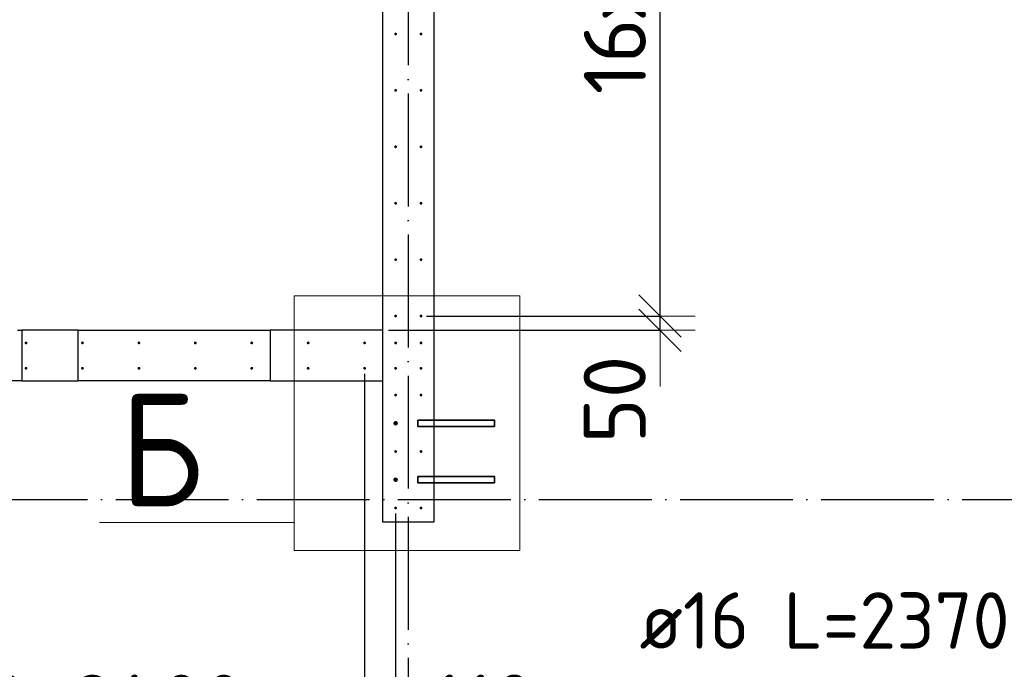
# Model space of a CAD drawing. Header units: millimetres. Extents: x 123094 to 184385, y 26948 to 48500.
# Tile 37 of 108: x 138363 to 141852, y 37798 to 40101. Entities that reach past the tile are written whole.
import ezdxf

# ---------------------------------------------------------------- set-up
doc = ezdxf.new("R2010")
doc.units = ezdxf.units.MM
doc.header["$PDMODE"] = 65
doc.linetypes.add('______11', pattern=[500, 400, -50, 0, -50])
doc.linetypes.add('______5', pattern=[1100, 800, -100, 100, -100])
for name, color, linetype, lineweight in [('Standard', 7, 'Continuous', 25), ('Арм.стержн. Выпуски', 180, 'Continuous', 35), ('Размерная линия_ общее', 7, 'Continuous', 13), ('Стена_ общее', 7, 'Continuous', 35)]:
    doc.layers.add(name, color=color, linetype=linetype, lineweight=lineweight)
doc.layers.add('Осевая линия_ общее', color=7, linetype='______5', lineweight=13, true_color=0xa0a0a0)
doc.styles.add('ISOCPEUR', font='ISOCPEUR')
doc.dimstyles.new('DIMSTYLE_3', dxfattribs={"dimtxt": 220, "dimasz": 250, "dimexe": 0, "dimexo": 0, "dimgap": 110, "dimtad": 2, "dimdec": 0, "dimrnd": 5, "dimzin": 12, "dimdsep": 46, "dimtxsty": 'ISOCPEUR', "dimblk1": 'ALL_ML_STRICH', "dimblk2": 'ALL_ML_STRICH', "dimsah": 1, "dimcen": 0, "dimclrd": 7, "dimclre": 256, "dimclrt": 7, "dimadec": 0, "dimazin": 0, "dimtfac": 1, "dimtdec": 0, "dimtix": 1, "dimtmove": 2, "dimatfit": 3, "dimfxl": 0, "dimtzin": 0, "dimlwd": 0, "dimlwe": -3, "dimarcsym": 0})
doc.dimstyles.new('DIMSTYLE_5', dxfattribs={"dimtxt": 220, "dimasz": 250, "dimexe": 0, "dimexo": 0, "dimgap": 110, "dimtad": 2, "dimdec": 0, "dimrnd": 5, "dimzin": 12, "dimdsep": 46, "dimtxsty": 'ISOCPEUR', "dimblk1": 'ALL_ML_STRICH', "dimblk2": 'ALL_ML_STRICH', "dimsah": 1, "dimcen": 0, "dimclrd": 7, "dimclre": 256, "dimclrt": 7, "dimadec": 0, "dimazin": 0, "dimtfac": 1, "dimtdec": 0, "dimtix": 1, "dimtmove": 2, "dimatfit": 3, "dimfxl": 0, "dimtvp": 1.2, "dimtzin": 0, "dimlwd": 0, "dimlwe": -3, "dimarcsym": 0})

# ---------------------------------------------------------------- blocks, each defined once
blk = doc.blocks.new('ALL_ML_STRICH')
at = {"color": 0, "linetype": 'ByBlock', "lineweight": -2}
for p, q in [((0, -0.5), (0, 0.5)), ((-0.3, -0.3), (0.3, 0.3)), ((-1, 0), (0.5, 0))]:
    blk.add_line(p, q, dxfattribs=at)
blk = doc.blocks.new('*D59')
at = {"layer": 'DEFPOINTS', "color": 7, "linetype": 'Continuous', "lineweight": 13, "transparency": 33554687}
for p in [(139785, 39050), (139650, 39000), (140632.1, 39000)]:
    blk.add_point(p, dxfattribs=at)
at = {"layer": 'Размерная линия_ общее', "color": 253, "linetype": 'Continuous', "lineweight": -2, "true_color": 0xa0a0a0, "transparency": 33554687}
for p, q in [((139805, 39050), (140632.1, 39050)), ((139670, 39000), (140632.1, 39000))]:
    blk.add_line(p, q, dxfattribs=at)
at = {"layer": 'Размерная линия_ общее', "color": 7, "linetype": 'Continuous', "lineweight": -2, "transparency": 33554687}
blk.add_line((140632.1, 39000), (140632.1, 39050), dxfattribs=at)
at = {"layer": 'Размерная линия_ общее', "color": 7, "linetype": 'Continuous', "lineweight": 13, "transparency": 33554687, "xscale": 250, "yscale": 250, "zscale": 250}
for p, rotation in [((140632.1, 39000), 270), ((140632.1, 39050), 90)]:
    blk.add_blockref('ALL_ML_STRICH', p, dxfattribs=dict(at, rotation=rotation))
at = {"layer": 'Размерная линия_ общее', "color": 7, "linetype": 'Continuous', "lineweight": 13, "transparency": 33554687, "insert": (140471.5, 38754.4), "char_height": 220, "width": 440, "attachment_point": 5, "rotation": 90, "style": 'ISOCPEUR'}
blk.add_mtext('\\A1;{50}', dxfattribs=at)
blk = doc.blocks.new('*D60')
at = {"layer": 'DEFPOINTS', "color": 7, "linetype": 'Continuous', "lineweight": 13, "transparency": 33554687}
for p in [(139785, 42250), (139785, 39050), (140632.1, 39050)]:
    blk.add_point(p, dxfattribs=at)
at = {"layer": 'Размерная линия_ общее', "color": 253, "linetype": 'Continuous', "lineweight": -2, "true_color": 0xa0a0a0, "transparency": 33554687}
for p, q in [((139805, 42250), (140632.1, 42250)), ((139805, 39050), (140632.1, 39050))]:
    blk.add_line(p, q, dxfattribs=at)
at = {"layer": 'Размерная линия_ общее', "color": 7, "linetype": 'Continuous', "lineweight": -2, "transparency": 33554687}
blk.add_line((140632.1, 39050), (140632.1, 42250), dxfattribs=at)
at = {"layer": 'Размерная линия_ общее', "color": 7, "linetype": 'Continuous', "lineweight": 13, "transparency": 33554687, "xscale": 250, "yscale": 250, "zscale": 250}
for p, rotation in [((140632.1, 42250), 90), ((140632.1, 39050), 270)]:
    blk.add_blockref('ALL_ML_STRICH', p, dxfattribs=dict(at, rotation=rotation))
at = {"layer": 'Размерная линия_ общее', "color": 7, "linetype": 'Continuous', "lineweight": 13, "transparency": 33554687, "insert": (140362.1, 39836), "char_height": 220, "width": 11, "attachment_point": 1, "rotation": 90, "line_spacing_factor": 0.60241, "style": 'ISOCPEUR'}
blk.add_mtext('16х200=3200', dxfattribs=at)
blk = doc.blocks.new('*D490')
at = {"layer": 'DEFPOINTS', "color": 7, "linetype": 'Continuous', "lineweight": 13, "transparency": 33554687}
for p in [(137185, 38865), (139585, 38865), (137185, 37509)]:
    blk.add_point(p, dxfattribs=at)
at = {"layer": 'Размерная линия_ общее', "color": 253, "linetype": 'Continuous', "lineweight": -2, "true_color": 0xa0a0a0, "transparency": 33554687}
for p, q in [((137185, 38845), (137185, 37509)), ((139585, 38845), (139585, 37509))]:
    blk.add_line(p, q, dxfattribs=at)
at = {"layer": 'Размерная линия_ общее', "color": 7, "linetype": 'Continuous', "lineweight": -2, "transparency": 33554687}
blk.add_line((137185, 37509), (139585, 37509), dxfattribs=at)
at = {"layer": 'Размерная линия_ общее', "color": 7, "linetype": 'Continuous', "lineweight": 13, "transparency": 33554687, "xscale": 250, "yscale": 250, "zscale": 250, "rotation": 180}
blk.add_blockref('ALL_ML_STRICH', (137185, 37509), dxfattribs=at)
at = {"layer": 'Размерная линия_ общее', "color": 7, "linetype": 'Continuous', "lineweight": 13, "transparency": 33554687, "xscale": 250, "yscale": 250, "zscale": 250}
blk.add_blockref('ALL_ML_STRICH', (139585, 37509), dxfattribs=at)
at = {"layer": 'Размерная линия_ общее', "color": 7, "linetype": 'Continuous', "lineweight": 13, "transparency": 33554687, "insert": (137560, 37779), "char_height": 220, "width": 11, "attachment_point": 1, "line_spacing_factor": 0.60241, "style": 'ISOCPEUR'}
blk.add_mtext('12х200=2400', dxfattribs=at)
blk = doc.blocks.new('*D491')
at = {"layer": 'DEFPOINTS', "color": 7, "linetype": 'Continuous', "lineweight": 13, "transparency": 33554687}
for p in [(139585, 38865), (139695, 38370), (139585, 37509)]:
    blk.add_point(p, dxfattribs=at)
at = {"layer": 'Размерная линия_ общее', "color": 253, "linetype": 'Continuous', "lineweight": -2, "true_color": 0xa0a0a0, "transparency": 33554687}
for p, q in [((139585, 38845), (139585, 37509)), ((139695, 38350), (139695, 37509))]:
    blk.add_line(p, q, dxfattribs=at)
at = {"layer": 'Размерная линия_ общее', "color": 7, "linetype": 'Continuous', "lineweight": -2, "transparency": 33554687}
blk.add_line((139585, 37509), (139695, 37509), dxfattribs=at)
at = {"layer": 'Размерная линия_ общее', "color": 7, "linetype": 'Continuous', "lineweight": 13, "transparency": 33554687, "xscale": 250, "yscale": 250, "zscale": 250}
blk.add_blockref('ALL_ML_STRICH', (139695, 37509), dxfattribs=at)
at = {"layer": 'Размерная линия_ общее', "color": 7, "linetype": 'Continuous', "lineweight": 13, "transparency": 33554687, "xscale": 250, "yscale": 250, "zscale": 250, "rotation": 180}
blk.add_blockref('ALL_ML_STRICH', (139585, 37509), dxfattribs=at)
at = {"layer": 'Размерная линия_ общее', "color": 7, "linetype": 'Continuous', "lineweight": 13, "transparency": 33554687, "insert": (140005.1, 37669.5), "char_height": 220, "width": 660, "attachment_point": 5, "style": 'ISOCPEUR'}
blk.add_mtext('\\A1;{110}', dxfattribs=at)

msp = doc.modelspace()

# ---------------------------------------------------------------- hatches: boundary and pattern name
at = {"layer": 'Арм.стержн. Выпуски', "linetype": 'Continuous', "lineweight": 35, "transparency": 33554687}
for color, points in [(4, [(139700, 40050), (139699.6, 40051.9), (139698.5, 40053.5), (139696.9, 40054.6), (139695, 40055), (139693.1, 40054.6), (139691.5, 40053.5), (139690.4, 40051.9), (139690, 40050), (139690.4, 40048.1), (139691.5, 40046.5), (139693.1, 40045.4), (139695, 40045), (139696.9, 40045.4), (139698.5, 40046.5), (139699.6, 40048.1)]), (4, [(139790, 40050), (139789.6, 40051.9), (139788.5, 40053.5), (139786.9, 40054.6), (139785, 40055), (139783.1, 40054.6), (139781.5, 40053.5), (139780.4, 40051.9), (139780, 40050), (139780.4, 40048.1), (139781.5, 40046.5), (139783.1, 40045.4), (139785, 40045), (139786.9, 40045.4), (139788.5, 40046.5), (139789.6, 40048.1)]), (4, [(139700, 39850), (139699.6, 39851.9), (139698.5, 39853.5), (139696.9, 39854.6), (139695, 39855), (139693.1, 39854.6), (139691.5, 39853.5), (139690.4, 39851.9), (139690, 39850), (139690.4, 39848.1), (139691.5, 39846.5), (139693.1, 39845.4), (139695, 39845), (139696.9, 39845.4), (139698.5, 39846.5), (139699.6, 39848.1)]), (4, [(139790, 39850), (139789.6, 39851.9), (139788.5, 39853.5), (139786.9, 39854.6), (139785, 39855), (139783.1, 39854.6), (139781.5, 39853.5), (139780.4, 39851.9), (139780, 39850), (139780.4, 39848.1), (139781.5, 39846.5), (139783.1, 39845.4), (139785, 39845), (139786.9, 39845.4), (139788.5, 39846.5), (139789.6, 39848.1)]), (4, [(139700, 39650), (139699.6, 39651.9), (139698.5, 39653.5), (139696.9, 39654.6), (139695, 39655), (139693.1, 39654.6), (139691.5, 39653.5), (139690.4, 39651.9), (139690, 39650), (139690.4, 39648.1), (139691.5, 39646.5), (139693.1, 39645.4), (139695, 39645), (139696.9, 39645.4), (139698.5, 39646.5), (139699.6, 39648.1)]), (4, [(139790, 39650), (139789.6, 39651.9), (139788.5, 39653.5), (139786.9, 39654.6), (139785, 39655), (139783.1, 39654.6), (139781.5, 39653.5), (139780.4, 39651.9), (139780, 39650), (139780.4, 39648.1), (139781.5, 39646.5), (139783.1, 39645.4), (139785, 39645), (139786.9, 39645.4), (139788.5, 39646.5), (139789.6, 39648.1)]), (4, [(139700, 39450), (139699.6, 39451.9), (139698.5, 39453.5), (139696.9, 39454.6), (139695, 39455), (139693.1, 39454.6), (139691.5, 39453.5), (139690.4, 39451.9), (139690, 39450), (139690.4, 39448.1), (139691.5, 39446.5), (139693.1, 39445.4), (139695, 39445), (139696.9, 39445.4), (139698.5, 39446.5), (139699.6, 39448.1)]), (4, [(139790, 39450), (139789.6, 39451.9), (139788.5, 39453.5), (139786.9, 39454.6), (139785, 39455), (139783.1, 39454.6), (139781.5, 39453.5), (139780.4, 39451.9), (139780, 39450), (139780.4, 39448.1), (139781.5, 39446.5), (139783.1, 39445.4), (139785, 39445), (139786.9, 39445.4), (139788.5, 39446.5), (139789.6, 39448.1)]), (4, [(139700, 39250), (139699.6, 39251.9), (139698.5, 39253.5), (139696.9, 39254.6), (139695, 39255), (139693.1, 39254.6), (139691.5, 39253.5), (139690.4, 39251.9), (139690, 39250), (139690.4, 39248.1), (139691.5, 39246.5), (139693.1, 39245.4), (139695, 39245), (139696.9, 39245.4), (139698.5, 39246.5), (139699.6, 39248.1)]), (4, [(139790, 39250), (139789.6, 39251.9), (139788.5, 39253.5), (139786.9, 39254.6), (139785, 39255), (139783.1, 39254.6), (139781.5, 39253.5), (139780.4, 39251.9), (139780, 39250), (139780.4, 39248.1), (139781.5, 39246.5), (139783.1, 39245.4), (139785, 39245), (139786.9, 39245.4), (139788.5, 39246.5), (139789.6, 39248.1)]), (4, [(139700, 39050), (139699.6, 39051.9), (139698.5, 39053.5), (139696.9, 39054.6), (139695, 39055), (139693.1, 39054.6), (139691.5, 39053.5), (139690.4, 39051.9), (139690, 39050), (139690.4, 39048.1), (139691.5, 39046.5), (139693.1, 39045.4), (139695, 39045), (139696.9, 39045.4), (139698.5, 39046.5), (139699.6, 39048.1)]), (4, [(139790, 39050), (139789.6, 39051.9), (139788.5, 39053.5), (139786.9, 39054.6), (139785, 39055), (139783.1, 39054.6), (139781.5, 39053.5), (139780.4, 39051.9), (139780, 39050), (139780.4, 39048.1), (139781.5, 39046.5), (139783.1, 39045.4), (139785, 39045), (139786.9, 39045.4), (139788.5, 39046.5), (139789.6, 39048.1)]), (4, [(138390, 38955), (138389.6, 38956.9), (138388.5, 38958.5), (138386.9, 38959.6), (138385, 38960), (138383.1, 38959.6), (138381.5, 38958.5), (138380.4, 38956.9), (138380, 38955), (138380.4, 38953.1), (138381.5, 38951.5), (138383.1, 38950.4), (138385, 38950), (138386.9, 38950.4), (138388.5, 38951.5), (138389.6, 38953.1)]), (4, [(138590, 38955), (138589.6, 38956.9), (138588.5, 38958.5), (138586.9, 38959.6), (138585, 38960), (138583.1, 38959.6), (138581.5, 38958.5), (138580.4, 38956.9), (138580, 38955), (138580.4, 38953.1), (138581.5, 38951.5), (138583.1, 38950.4), (138585, 38950), (138586.9, 38950.4), (138588.5, 38951.5), (138589.6, 38953.1)]), (4, [(138790, 38955), (138789.6, 38956.9), (138788.5, 38958.5), (138786.9, 38959.6), (138785, 38960), (138783.1, 38959.6), (138781.5, 38958.5), (138780.4, 38956.9), (138780, 38955), (138780.4, 38953.1), (138781.5, 38951.5), (138783.1, 38950.4), (138785, 38950), (138786.9, 38950.4), (138788.5, 38951.5), (138789.6, 38953.1)]), (4, [(138990, 38955), (138989.6, 38956.9), (138988.5, 38958.5), (138986.9, 38959.6), (138985, 38960), (138983.1, 38959.6), (138981.5, 38958.5), (138980.4, 38956.9), (138980, 38955), (138980.4, 38953.1), (138981.5, 38951.5), (138983.1, 38950.4), (138985, 38950), (138986.9, 38950.4), (138988.5, 38951.5), (138989.6, 38953.1)]), (4, [(139190, 38955), (139189.6, 38956.9), (139188.5, 38958.5), (139186.9, 38959.6), (139185, 38960), (139183.1, 38959.6), (139181.5, 38958.5), (139180.4, 38956.9), (139180, 38955), (139180.4, 38953.1), (139181.5, 38951.5), (139183.1, 38950.4), (139185, 38950), (139186.9, 38950.4), (139188.5, 38951.5), (139189.6, 38953.1)]), (4, [(139390, 38955), (139389.6, 38956.9), (139388.5, 38958.5), (139386.9, 38959.6), (139385, 38960), (139383.1, 38959.6), (139381.5, 38958.5), (139380.4, 38956.9), (139380, 38955), (139380.4, 38953.1), (139381.5, 38951.5), (139383.1, 38950.4), (139385, 38950), (139386.9, 38950.4), (139388.5, 38951.5), (139389.6, 38953.1)]), (4, [(139590, 38955), (139589.6, 38956.9), (139588.5, 38958.5), (139586.9, 38959.6), (139585, 38960), (139583.1, 38959.6), (139581.5, 38958.5), (139580.4, 38956.9), (139580, 38955), (139580.4, 38953.1), (139581.5, 38951.5), (139583.1, 38950.4), (139585, 38950), (139586.9, 38950.4), (139588.5, 38951.5), (139589.6, 38953.1)]), (4, [(139700, 38955), (139699.6, 38956.9), (139698.5, 38958.5), (139696.9, 38959.6), (139695, 38960), (139693.1, 38959.6), (139691.5, 38958.5), (139690.4, 38956.9), (139690, 38955), (139690.4, 38953.1), (139691.5, 38951.5), (139693.1, 38950.4), (139695, 38950), (139696.9, 38950.4), (139698.5, 38951.5), (139699.6, 38953.1)]), (4, [(139790, 38955), (139789.6, 38956.9), (139788.5, 38958.5), (139786.9, 38959.6), (139785, 38960), (139783.1, 38959.6), (139781.5, 38958.5), (139780.4, 38956.9), (139780, 38955), (139780.4, 38953.1), (139781.5, 38951.5), (139783.1, 38950.4), (139785, 38950), (139786.9, 38950.4), (139788.5, 38951.5), (139789.6, 38953.1)]), (4, [(138390, 38865), (138389.6, 38866.9), (138388.5, 38868.5), (138386.9, 38869.6), (138385, 38870), (138383.1, 38869.6), (138381.5, 38868.5), (138380.4, 38866.9), (138380, 38865), (138380.4, 38863.1), (138381.5, 38861.5), (138383.1, 38860.4), (138385, 38860), (138386.9, 38860.4), (138388.5, 38861.5), (138389.6, 38863.1)]), (4, [(138590, 38865), (138589.6, 38866.9), (138588.5, 38868.5), (138586.9, 38869.6), (138585, 38870), (138583.1, 38869.6), (138581.5, 38868.5), (138580.4, 38866.9), (138580, 38865), (138580.4, 38863.1), (138581.5, 38861.5), (138583.1, 38860.4), (138585, 38860), (138586.9, 38860.4), (138588.5, 38861.5), (138589.6, 38863.1)]), (4, [(138790, 38865), (138789.6, 38866.9), (138788.5, 38868.5), (138786.9, 38869.6), (138785, 38870), (138783.1, 38869.6), (138781.5, 38868.5), (138780.4, 38866.9), (138780, 38865), (138780.4, 38863.1), (138781.5, 38861.5), (138783.1, 38860.4), (138785, 38860), (138786.9, 38860.4), (138788.5, 38861.5), (138789.6, 38863.1)]), (4, [(138990, 38865), (138989.6, 38866.9), (138988.5, 38868.5), (138986.9, 38869.6), (138985, 38870), (138983.1, 38869.6), (138981.5, 38868.5), (138980.4, 38866.9), (138980, 38865), (138980.4, 38863.1), (138981.5, 38861.5), (138983.1, 38860.4), (138985, 38860), (138986.9, 38860.4), (138988.5, 38861.5), (138989.6, 38863.1)]), (4, [(139190, 38865), (139189.6, 38866.9), (139188.5, 38868.5), (139186.9, 38869.6), (139185, 38870), (139183.1, 38869.6), (139181.5, 38868.5), (139180.4, 38866.9), (139180, 38865), (139180.4, 38863.1), (139181.5, 38861.5), (139183.1, 38860.4), (139185, 38860), (139186.9, 38860.4), (139188.5, 38861.5), (139189.6, 38863.1)]), (4, [(139390, 38865), (139389.6, 38866.9), (139388.5, 38868.5), (139386.9, 38869.6), (139385, 38870), (139383.1, 38869.6), (139381.5, 38868.5), (139380.4, 38866.9), (139380, 38865), (139380.4, 38863.1), (139381.5, 38861.5), (139383.1, 38860.4), (139385, 38860), (139386.9, 38860.4), (139388.5, 38861.5), (139389.6, 38863.1)]), (4, [(139590, 38865), (139589.6, 38866.9), (139588.5, 38868.5), (139586.9, 38869.6), (139585, 38870), (139583.1, 38869.6), (139581.5, 38868.5), (139580.4, 38866.9), (139580, 38865), (139580.4, 38863.1), (139581.5, 38861.5), (139583.1, 38860.4), (139585, 38860), (139586.9, 38860.4), (139588.5, 38861.5), (139589.6, 38863.1)]), (4, [(139700, 38865), (139699.6, 38866.9), (139698.5, 38868.5), (139696.9, 38869.6), (139695, 38870), (139693.1, 38869.6), (139691.5, 38868.5), (139690.4, 38866.9), (139690, 38865), (139690.4, 38863.1), (139691.5, 38861.5), (139693.1, 38860.4), (139695, 38860), (139696.9, 38860.4), (139698.5, 38861.5), (139699.6, 38863.1)]), (4, [(139790, 38865), (139789.6, 38866.9), (139788.5, 38868.5), (139786.9, 38869.6), (139785, 38870), (139783.1, 38869.6), (139781.5, 38868.5), (139780.4, 38866.9), (139780, 38865), (139780.4, 38863.1), (139781.5, 38861.5), (139783.1, 38860.4), (139785, 38860), (139786.9, 38860.4), (139788.5, 38861.5), (139789.6, 38863.1)]), (4, [(139700, 38770), (139699.6, 38771.9), (139698.5, 38773.5), (139696.9, 38774.6), (139695, 38775), (139693.1, 38774.6), (139691.5, 38773.5), (139690.4, 38771.9), (139690, 38770), (139690.4, 38768.1), (139691.5, 38766.5), (139693.1, 38765.4), (139695, 38765), (139696.9, 38765.4), (139698.5, 38766.5), (139699.6, 38768.1)]), (4, [(139790, 38770), (139789.6, 38771.9), (139788.5, 38773.5), (139786.9, 38774.6), (139785, 38775), (139783.1, 38774.6), (139781.5, 38773.5), (139780.4, 38771.9), (139780, 38770), (139780.4, 38768.1), (139781.5, 38766.5), (139783.1, 38765.4), (139785, 38765), (139786.9, 38765.4), (139788.5, 38766.5), (139789.6, 38768.1)]), (7, [(139703, 38670), (139702.4, 38673.1), (139700.7, 38675.7), (139698.1, 38677.4), (139695, 38678), (139691.9, 38677.4), (139689.3, 38675.7), (139687.6, 38673.1), (139687, 38670), (139687.6, 38666.9), (139689.3, 38664.3), (139691.9, 38662.6), (139695, 38662), (139698.1, 38662.6), (139700.7, 38664.3), (139702.4, 38666.9)]), (4, [(139700, 38570), (139699.6, 38571.9), (139698.5, 38573.5), (139696.9, 38574.6), (139695, 38575), (139693.1, 38574.6), (139691.5, 38573.5), (139690.4, 38571.9), (139690, 38570), (139690.4, 38568.1), (139691.5, 38566.5), (139693.1, 38565.4), (139695, 38565), (139696.9, 38565.4), (139698.5, 38566.5), (139699.6, 38568.1)]), (4, [(139790, 38570), (139789.6, 38571.9), (139788.5, 38573.5), (139786.9, 38574.6), (139785, 38575), (139783.1, 38574.6), (139781.5, 38573.5), (139780.4, 38571.9), (139780, 38570), (139780.4, 38568.1), (139781.5, 38566.5), (139783.1, 38565.4), (139785, 38565), (139786.9, 38565.4), (139788.5, 38566.5), (139789.6, 38568.1)]), (7, [(139703, 38470), (139702.4, 38473.1), (139700.7, 38475.7), (139698.1, 38477.4), (139695, 38478), (139691.9, 38477.4), (139689.3, 38475.7), (139687.6, 38473.1), (139687, 38470), (139687.6, 38466.9), (139689.3, 38464.3), (139691.9, 38462.6), (139695, 38462), (139698.1, 38462.6), (139700.7, 38464.3), (139702.4, 38466.9)]), (4, [(139700, 38370), (139699.6, 38371.9), (139698.5, 38373.5), (139696.9, 38374.6), (139695, 38375), (139693.1, 38374.6), (139691.5, 38373.5), (139690.4, 38371.9), (139690, 38370), (139690.4, 38368.1), (139691.5, 38366.5), (139693.1, 38365.4), (139695, 38365), (139696.9, 38365.4), (139698.5, 38366.5), (139699.6, 38368.1)]), (4, [(139790, 38370), (139789.6, 38371.9), (139788.5, 38373.5), (139786.9, 38374.6), (139785, 38375), (139783.1, 38374.6), (139781.5, 38373.5), (139780.4, 38371.9), (139780, 38370), (139780.4, 38368.1), (139781.5, 38366.5), (139783.1, 38365.4), (139785, 38365), (139786.9, 38365.4), (139788.5, 38366.5), (139789.6, 38368.1)])]:
    msp.add_hatch(color=color, dxfattribs=at).paths.add_polyline_path(points)

# ---------------------------------------------------------------- linework, layer by layer
at = {"layer": 'Standard', "color": 7, "linetype": 'Continuous', "lineweight": 13, "transparency": 33554687}
msp.add_line((139335.1, 38318.9), (138645.1, 38318.9), dxfattribs=at)
msp.add_lwpolyline([(139335.1, 39121.9), (140135.7, 39121.9), (140135.7, 38219.6), (139335.1, 38219.6), (139335.1, 39121.9)], close=True, dxfattribs=at)
at = {"layer": 'Арм.стержн. Выпуски', "color": 7, "linetype": 'Continuous', "lineweight": 35, "transparency": 33554687}
for points in [[(140046, 38659), (139774, 38659), (139774, 38681), (140046, 38681), (140046, 38659)], [(140046, 38459), (139774, 38459), (139774, 38481), (140046, 38481), (140046, 38459)]]:
    msp.add_lwpolyline(points, dxfattribs=at)
at = {"layer": 'Осевая линия_ общее', "color": 253, "linetype": '______11', "lineweight": -3, "true_color": 0xa0a0a0, "transparency": 33554687}
for p, q in [((139740, 46340), (139740, 27662.1)), ((125200, 38400), (169325.4, 38400))]:
    msp.add_line(p, q, dxfattribs=at)
at = {"layer": 'Стена_ общее', "color": 7, "linetype": 'Continuous', "lineweight": 25, "transparency": 33554687}
for p, q in [((139650, 38320), (139650, 43400)), ((139650, 38320), (139650, 43400)), ((139830, 43400), (139830, 38320)), ((139830, 43400), (139830, 38320)), ((138355, 39000), (138370, 39000)), ((138355, 39000), (138370, 39000)), ((138370, 39000), (138370, 38820)), ((138570, 39000), (138370, 39000)), ((138370, 39000), (138370, 38820)), ((138570, 39000), (138370, 39000)), ((138570, 38820), (138570, 39000)), ((138570, 39000), (139250, 39000)), ((138570, 38820), (138570, 39000)), ((138570, 39000), (139250, 39000)), ((139250, 39000), (139250, 38820)), ((139650, 39000), (139250, 39000)), ((139250, 39000), (139250, 38820)), ((139650, 39000), (139250, 39000)), ((138370, 38820), (137820, 38820)), ((138370, 38820), (137820, 38820)), ((138370, 38820), (138570, 38820)), ((138370, 38820), (138570, 38820)), ((139250, 38820), (138570, 38820)), ((139250, 38820), (138570, 38820)), ((139250, 38820), (139650, 38820)), ((139250, 38820), (139650, 38820)), ((139830, 38320), (139650, 38320)), ((139830, 38320), (139650, 38320))]:
    msp.add_line(p, q, dxfattribs=at)

# ---------------------------------------------------------------- texts
at = {"layer": 'Standard', "color": 7, "linetype": 'Continuous', "lineweight": 13, "transparency": 33554687, "insert": (138865.4, 38576.2), "char_height": 400, "width": 436.364, "attachment_point": 5, "style": 'ISOCPEUR'}
msp.add_mtext('\\A1;{\\fISOCPEUR|i0|b0;\\H400.000000;\\W0.909091;\\C7;Б}\\P', dxfattribs=at)
at = {"layer": 'Арм.стержн. Выпуски', "color": 7, "linetype": 'Continuous', "lineweight": 25, "transparency": 33554687, "insert": (140559.5, 37871), "char_height": 200, "width": 1955.018, "attachment_point": 7, "style": 'ISOCPEUR'}
msp.add_mtext('\\W0.96;ø16 L=2370mm ', dxfattribs=at)

# ---------------------------------------------------------------- dimensions: what is measured, and where the dimension line sits
at = {"layer": 'Размерная линия_ общее', "color": 7, "linetype": 'Continuous', "lineweight": 13, "transparency": 33554687}
dim = msp.add_linear_dim(base=(140632.1, 42250), p1=(139805, 39050), p2=(139805, 42250), angle=90, text='16х200=3200', dimstyle='DIMSTYLE_3', override={"dimpost": '<>', "dimclrd": 7, "dimclre": 253, "dimclrt": 7, "dimlwd": 0, "dimlwe": 65533}, dxfattribs=at)
dim.commit()
dim.dimension.update_dxf_attribs({"geometry": '*D60', "text_midpoint": (140522.1, 40650), "dimtype": 160})
dim = msp.add_linear_dim(base=(140632.1, 39050), p1=(139670, 39000), p2=(139805, 39050), angle=90, dimstyle='DIMSTYLE_5', override={"dimpost": '<>', "dimclrd": 7, "dimclre": 253, "dimclrt": 7, "dimlwd": 0, "dimlwe": 65533}, dxfattribs=at)
dim.commit()
dim.dimension.update_dxf_attribs({"geometry": '*D59', "text_midpoint": (140471.5, 38754.4), "dimtype": 160})
dim = msp.add_linear_dim(base=(139585, 37509), p1=(137185, 38845), p2=(139585, 38845), text='12х200=2400', dimstyle='DIMSTYLE_3', override={"dimpost": '<>', "dimclrd": 7, "dimclre": 253, "dimclrt": 7, "dimlwd": 0, "dimlwe": 65533}, dxfattribs=at)
dim.commit()
dim.dimension.update_dxf_attribs({"geometry": '*D490', "text_midpoint": (138385, 37619), "dimtype": 160})
dim = msp.add_linear_dim(base=(139695, 37509), p1=(139585, 38845), p2=(139695, 38350), dimstyle='DIMSTYLE_5', override={"dimpost": '<>', "dimclrd": 7, "dimclre": 253, "dimclrt": 7, "dimlwd": 0, "dimlwe": 65533}, dxfattribs=at)
dim.commit()
dim.dimension.update_dxf_attribs({"geometry": '*D491', "text_midpoint": (140005.1, 37669.5), "dimtype": 160})

doc.saveas('drawing.dxf')
